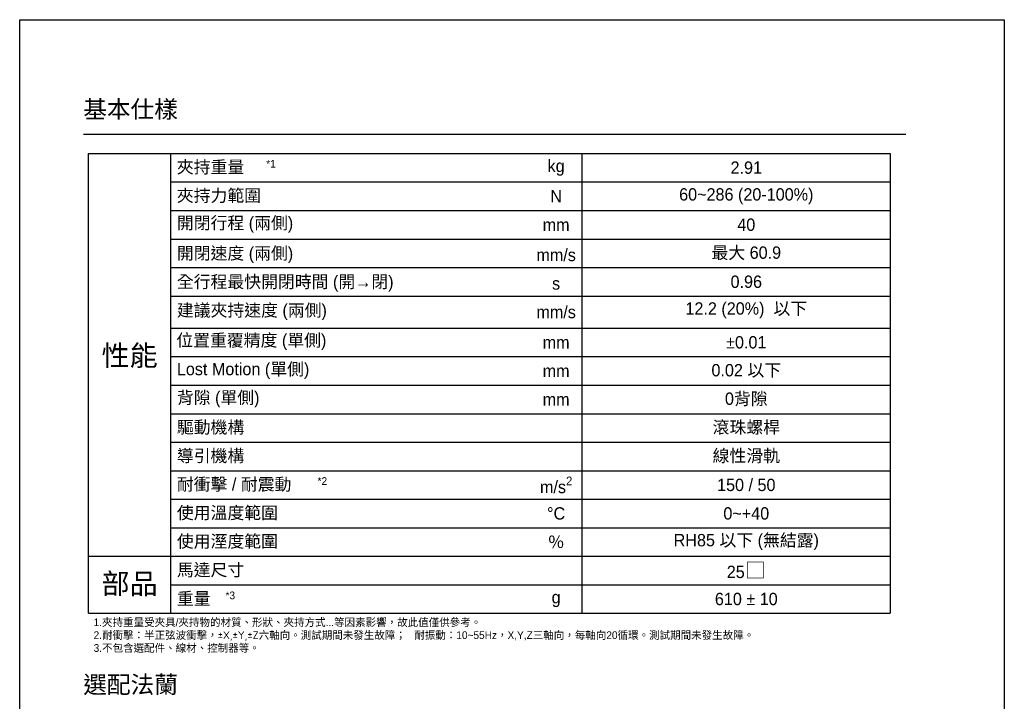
# Model space of a CAD drawing. Header units: inches. Extents: x 0 to 5766, y -2164 to 1330.
# Tile 32 of 210: x 1058 to 2016, y 666 to 1330. Entities that reach past the tile are written whole.
import ezdxf

# ---------------------------------------------------------------- set-up
doc = ezdxf.new("R2010")
doc.units = ezdxf.units.IN
doc.header["$MEASUREMENT"] = 0
doc.layers.add('5', color=7, linetype='Continuous')
doc.styles.get("Standard").update_dxf_attribs({"font": 'arial.ttf'})
doc.styles.add('尺寸標註', font='romans.shx', dxfattribs={"bigfont": 'CHINESET.SHX'})

msp = doc.modelspace()

# ---------------------------------------------------------------- linework, layer by layer
msp.add_line((1120.107, 1218.42), (1920.107, 1218.42))
at = {"color": 7}
msp.add_lwpolyline([(1057.969, 1329.753), (2015.938, 1329.753), (2015.938, 0), (1057.969, 0)], close=True, dxfattribs=at)
at = {"layer": '5', "color": 3}
for p, q in [((1124.893, 1199.535), (1904.893, 1199.535)), ((1124.893, 751.927), (1124.893, 1199.535)), ((1204.893, 751.927), (1204.893, 1199.535)), ((1604.893, 1199.535), (1604.893, 751.927)), ((1904.893, 1199.535), (1904.893, 751.927)), ((1204.893, 1171.773), (1904.893, 1171.773)), ((1204.893, 1144.012), (1904.893, 1144.012)), ((1204.893, 1116.25), (1904.893, 1116.25)), ((1204.893, 1088.489), (1904.893, 1088.489)), ((1204.893, 1060.727), (1904.893, 1060.727)), ((1204.893, 1029.543), (1904.893, 1029.543)), ((1204.893, 1001.782), (1904.893, 1001.782)), ((1204.893, 974.02), (1904.893, 974.02)), ((1204.893, 946.259), (1904.893, 946.259)), ((1204.893, 918.497), (1904.893, 918.497)), ((1204.893, 890.735), (1904.893, 890.735)), ((1204.893, 862.974), (1904.893, 862.974)), ((1204.893, 835.212), (1904.893, 835.212)), ((1124.893, 807.45), (1904.893, 807.45)), ((1204.893, 779.689), (1904.893, 779.689)), ((1124.893, 751.927), (1904.893, 751.927))]:
    msp.add_line(p, q, dxfattribs=at)

# ---------------------------------------------------------------- texts
for s, insert, char_height, width, attachment_point in [('{\\fPMingLiU|b0|i0|c136|p18;夾持重量}', (1210.893, 1185.654), 12.0155, 394.34013, 4), ('{\\fPMingLiU|b0|i0|c136|p18;kg}', (1579.893, 1185.654), 12.0155, 18.83912, 5), ('{\\fPMingLiU|b0|i0|c136|p18;夾持力範圍}', (1210.893, 1157.893), 12.0155, 240.623, 4), ('{\\fPMingLiU|b0|i0|c136|p18;N}', (1579.893, 1157.893), 12.0155, 240.623, 5), ('{\\fPMingLiU|b0|i0|c136|p18;開閉行程 (兩側)}', (1210.893, 1130.131), 12.0155, 394.34013, 4), ('{\\fPMingLiU|b0|i0|c136|p18;mm}', (1579.893, 1130.131), 12.0155, 240.623, 5), ('{\\fPMingLiU|b0|i0|c136|p18;開閉速度 (兩側)}', (1210.893, 1100.658), 12.0155, 338.51653, 4), ('{\\fPMingLiU|b0|i0|c136|p18;mm/s}', (1579.893, 1100.658), 12.0155, 82.74443, 5), ('{\\fPMingLiU|b0|i0|c136|p18;全行程最快開閉時間 (開→閉)}', (1210.893, 1072.897), 12.0155, 338.51653, 4), ('{\\fPMingLiU|b0|i0|c136|p18;s}', (1579.893, 1072.897), 12.0155, 82.74443, 5), ('{\\fPMingLiU|b0|i0|c136|p18;建議夾持速度 (兩側)}', (1210.893, 1045.135), 12.0155, 338.51653, 4), ('{\\fPMingLiU|b0|i0|c136|p18;mm/s}', (1579.893, 1045.135), 12.0155, 82.74443, 5), ('{\\fPMingLiU|b0|i0|c136|p18;位置重覆精度 (單側)}', (1210.393, 1015.952), 12.0155, 327.18999, 4), ('{\\fPMingLiU|b0|i0|c136|p18;mm}', (1579.893, 1015.663), 12.0155, 240.623, 5), ('{\\fPMingLiU|b0|i0|c136|p18;性能}', (1164.893, 1001.782), 20, 68.91637, 5), ('{\\fPMingLiU|b0|i0|c136|p18;Lost Motion (單側)}', (1210.893, 987.901), 12.0155, 327.18999, 4), ('{\\fPMingLiU|b0|i0|c136|p18;mm}', (1579.893, 987.901), 12.0155, 48.0957, 5), ('{\\fPMingLiU|b0|i0|c136|p18;背隙 (單側)}', (1210.893, 960.139), 12.0155, 327.18999, 4), ('{\\fPMingLiU|b0|i0|c136|p18;mm}', (1579.893, 960.139), 12.0155, 48.0957, 5), ('{\\fPMingLiU|b0|i0|c136|p18;驅動機構}', (1210.893, 932.378), 12.0155, 327.18999, 4), ('{\\fPMingLiU|b0|i0|c136|p18;導引機構}', (1210.893, 904.616), 12.0155, 327.18999, 4), ('{\\fPMingLiU|b0|i0|c136|p18;耐衝擊 / 耐震動}', (1210.893, 876.855), 12.0155, 327.18999, 4), ('\\A1;{\\fPMingLiU|b0|i0|c136|p18;m/s\\H0.7x;\\S2^ ;}', (1579.893, 876.855), 12.0155, 46.2082, 5), ('{\\fPMingLiU|b0|i0|c136|p18;使用溫度範圍}', (1210.893, 849.093), 12.0155, 327.18999, 4), ('{\\fPMingLiU|b0|i0|c136|p18;°C}', (1579.893, 849.093), 12.0155, 45.90628, 5), ('{\\fPMingLiU|b0|i0|c136|p18;使用溼度範圍}', (1210.893, 821.331), 12.0155, 394.34013, 4), ('{\\fPMingLiU|b0|i0|c136|p18;％}', (1579.893, 821.331), 12.0155, 35.36851, 5), ('{\\fPMingLiU|b0|i0|c136|p18;馬達尺寸}', (1210.893, 793.57), 12.0155, 327.18999, 4), ('{\\fPMingLiU|b0|i0|c136|p18;部品}', (1164.893, 779.689), 20, 66.54125, 5), ('{\\fPMingLiU|b0|i0|c136|p18;重量}', (1210.893, 765.808), 12.0155, 394.34013, 4), ('{\\fPMingLiU|b0|i0|c136|p18;g}', (1579.893, 765.808), 12.0155, 18.83912, 5)]:
    msp.add_mtext(s, dxfattribs=dict(insert=insert, char_height=char_height, width=width, attachment_point=attachment_point))
at = {"color": 1, "char_height": 7.5, "attachment_point": 1}
for s, width, insert in [('{\\fPMingLiU|b0|i0|c136|p18;*1}', 19.83695, (1297.823, 1193.226)), ('{\\fPMingLiU|b0|i0|c136|p18;*2}', 19.83695, (1347.823, 884.426)), ('{\\fPMingLiU|b0|i0|c136|p18;*3}', 19.83695, (1258.241, 773.129)), ('{\\fPMingLiU|b0|i0|c136|p18;1.夾持重量受夾具/夾持物的材質、形狀、夾持方式...等因素影響，故此值僅供參考。\\P2.耐衝擊：半正弦波衝擊，\\fISOCPEUR|b0|i0|c0|p34;±X,±Y,±Z\\fPMingLiU|b0|i0|c136|p18;六軸向。測試期間未發生故障；   耐振動：10~55Hz，X,Y,Z三軸向，每軸向20循環。測試期間未發生故障。\\P3.不包含選配件、線材、控制器等。}', 786.11393, (1129.893, 746.927))]:
    msp.add_mtext_dynamic_manual_height_columns(s, width=width, gutter_width=12.5, heights=[0], dxfattribs=dict(at, insert=insert))
at = {"color": 2, "char_height": 12.0155, "width": 327.18999, "attachment_point": 5}
for s, insert in [('{\\fPMingLiU|b0|i0|c136|p18;2.91}', (1764.893, 1185.654)), ('{\\fPMingLiU|b0|i0|c136|p18;60~286 (20-100%)}', (1764.893, 1157.893)), ('{\\fPMingLiU|b0|i0|c136|p18;40}', (1764.893, 1130.131)), ('{\\fPMingLiU|b0|i0|c136|p18;最大 60.9}', (1764.893, 1102.369)), ('{\\fPMingLiU|b0|i0|c136|p18;0.96}', (1764.893, 1074.608)), ('{\\fPMingLiU|b0|i0|c136|p18;12.2 (20%)  以下}', (1764.893, 1046.846)), ('{\\fPMingLiU|b0|i0|c0|p18;±\\fPMingLiU|b0|i0|c136|p18;0.01}', (1764.893, 1015.663)), ('{\\fPMingLiU|b0|i0|c136|p18;0.02 以下}', (1764.893, 987.901)), ('{\\fPMingLiU|b0|i0|c136|p18;0背隙}', (1764.893, 960.139)), ('{\\fPMingLiU|b0|i0|c136|p18;滾珠螺桿}', (1764.893, 932.378)), ('{\\fPMingLiU|b0|i0|c136|p18;線性滑軌}', (1764.893, 904.616)), ('{\\fPMingLiU|b0|i0|c136|p18;150 / 50}', (1764.893, 876.855)), ('\\A1;{\\fPMingLiU|b0|i0|c136|p18;0~+40}', (1764.893, 849.093)), ('\\A1;{\\fPMingLiU|b0|i0|c136|p18;RH85 以下 (無結露)}', (1764.893, 821.331)), ('{\\fPMingLiU|b0|i0|c136|p18;25\\fArial|b0|i0|c0|p34;\\H1.25x;□}', (1764.893, 793.57)), ('{\\fPMingLiU|b0|i0|c136|p18;610 \\fPMingLiU|b0|i0|c0|p18;± \\fPMingLiU|b0|i0|c136|p18;10}', (1764.893, 765.808))]:
    msp.add_mtext(s, dxfattribs=dict(at, insert=insert))
at = {"layer": '5', "color": 0, "char_height": 16.87958, "attachment_point": 1, "style": '尺寸標註'}
for s, insert in [('{\\fPMingLiU|b0|i0|c136|p18;基本仕樣}', (1119.796, 1251.014)), ('{\\fPMingLiU|b0|i0|c136|p18;選配法蘭}', (1119.796, 691.014))]:
    msp.add_mtext(s, dxfattribs=dict(at, insert=insert))

doc.saveas('drawing.dxf')
